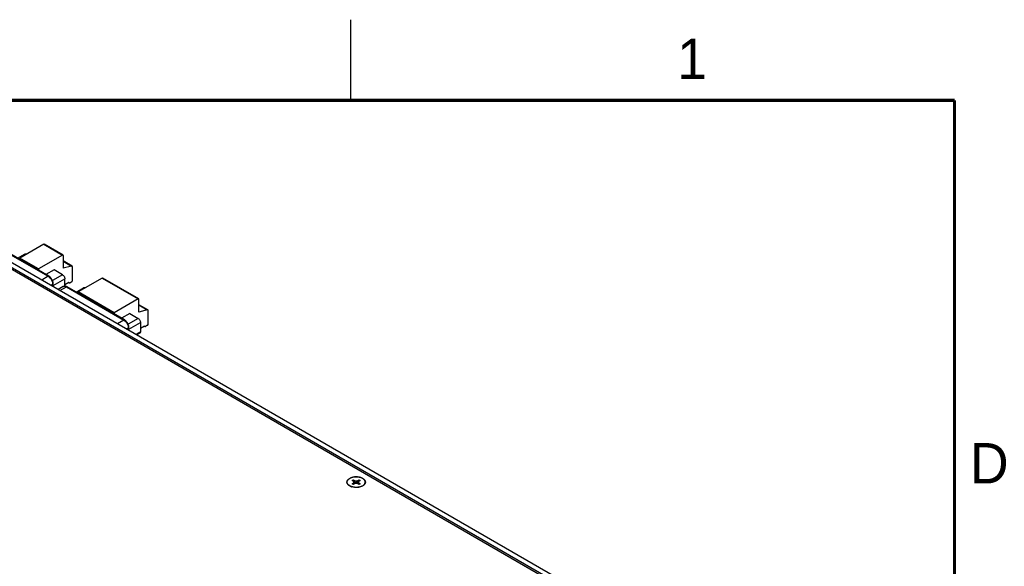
# Model space of a CAD drawing. Header units: inches. Extents: x 0 to 34, y 0 to 22.
# Tile 56 of 56: x 27.7 to 33.8, y 18.6 to 22. Entities that reach past the tile are written whole.
import ezdxf

# ---------------------------------------------------------------- set-up
doc = ezdxf.new("R2010")
doc.units = ezdxf.units.IN
doc.header["$LTSCALE"] = 1.87
doc.header["$MEASUREMENT"] = 0
doc.layers.get('0').update_dxf_attribs({"linetype": 'CONTINUOUS'})
doc.styles.add('TEXTSTYLE_2', font='txt')

msp = doc.modelspace()

# ---------------------------------------------------------------- linework, layer by layer
at = {"color": 2, "linetype": 'CONTINUOUS'}
msp.add_line((29.75, 22), (29.75, 21.5), dxfattribs=at)
at = {"color": 7, "linetype": 'CONTINUOUS'}
for p, q in [((32.7802, 17.4976), (26.9353, 20.8724)), ((32.8068, 17.5129), (26.9618, 20.8877)), ((29.7611, 19.1412), (29.7674, 19.1449)), ((29.7674, 19.1376), (29.7611, 19.1412)), ((29.7674, 19.1449), (29.7738, 19.1412)), ((29.7704, 19.1311), (29.7674, 19.1376)), ((29.7738, 19.1412), (29.7849, 19.1395)), ((29.7849, 19.1395), (29.7961, 19.1412)), ((29.7849, 19.1395), (29.7849, 19.1227)), ((29.7961, 19.1412), (29.8024, 19.1449)), ((29.8024, 19.1376), (29.7994, 19.1311)), ((29.8024, 19.1449), (29.8088, 19.1412)), ((29.8088, 19.1412), (29.8024, 19.1376)), ((29.7451, 19.1077), (29.7401, 19.1115)), ((29.7611, 19.121), (29.7674, 19.1247)), ((29.7674, 19.1174), (29.7611, 19.121)), ((29.7674, 19.1247), (29.7704, 19.1311)), ((29.7738, 19.121), (29.7674, 19.1174)), ((29.7849, 19.1227), (29.7738, 19.121)), ((29.7961, 19.121), (29.7849, 19.1227)), ((29.8024, 19.1174), (29.7961, 19.121)), ((29.7994, 19.1311), (29.8024, 19.1247)), ((29.8024, 19.1247), (29.8088, 19.121)), ((29.8088, 19.121), (29.8024, 19.1174)), ((29.8247, 19.1082), (29.8298, 19.1115)), ((29.8253, 19.1081), (29.8298, 19.1115))]:
    msp.add_line(p, q, dxfattribs=at)
at = {"color": 3, "linetype": 'CONTINUOUS'}
for p, q in [((32.77, 17.4917), (26.9455, 20.8547)), ((29.8303, 19.1107), (29.8256, 19.1077))]:
    msp.add_line(p, q, dxfattribs=at)
at = {"color": 6, "linetype": 'CONTINUOUS'}
for p, q in [((27.8448, 20.6074), (27.6958, 20.5214)), ((27.8448, 20.6074), (27.9618, 20.5398)), ((27.9648, 20.5401), (27.8477, 20.6077)), ((27.622, 20.5527), (27.8727, 20.408)), ((27.8777, 20.4085), (27.627, 20.5532)), ((27.6832, 20.5207), (27.7291, 20.5473)), ((27.6958, 20.5214), (27.6958, 20.5135)), ((27.8129, 20.4538), (27.6958, 20.5214)), ((27.9618, 20.5398), (27.8129, 20.4538)), ((27.966, 20.5374), (27.966, 20.4578)), ((28.021, 20.4715), (27.966, 20.5032)), ((27.966, 20.5017), (28.0179, 20.4717)), ((27.8129, 20.4538), (27.8129, 20.4459)), ((27.9089, 20.4482), (27.8589, 20.4193)), ((27.9618, 20.4176), (27.9089, 20.4482)), ((28.0179, 20.4717), (27.966, 20.4578)), ((28.0231, 20.3807), (28.0231, 20.4669)), ((27.8727, 20.408), (27.8327, 20.3849)), ((27.8884, 20.3527), (27.9006, 20.3598)), ((27.9618, 20.4176), (27.8996, 20.3817)), ((27.9006, 20.3598), (27.9006, 20.3457)), ((27.9035, 20.3518), (27.9757, 20.3935)), ((27.9035, 20.344), (27.9035, 20.3638)), ((27.9757, 20.3471), (27.9757, 20.3935)), ((27.9757, 20.3582), (28.0008, 20.3726)), ((28.0028, 20.3681), (27.9979, 20.371)), ((28.0078, 20.3686), (28.0203, 20.3758)), ((28.2086, 20.3973), (28.0597, 20.3113)), ((28.2086, 20.3973), (28.4317, 20.2685)), ((28.4347, 20.2687), (28.2116, 20.3976)), ((27.9662, 20.3446), (27.9344, 20.3262)), ((27.9459, 20.3195), (27.9859, 20.3426)), ((27.9859, 20.3426), (28.3427, 20.1366)), ((27.9908, 20.3431), (27.9869, 20.3451)), ((28.3476, 20.1371), (27.9908, 20.3431)), ((28.047, 20.3107), (28.093, 20.3372)), ((28.0528, 20.3073), (28.0597, 20.3113)), ((28.0597, 20.3113), (28.0597, 20.3034)), ((28.2828, 20.1825), (28.0597, 20.3113)), ((28.4317, 20.2685), (28.2828, 20.1825)), ((28.4359, 20.1865), (28.4359, 20.266)), ((28.2828, 20.1825), (28.2828, 20.1745)), ((28.3788, 20.1768), (28.3288, 20.148)), ((28.3788, 20.1768), (28.4317, 20.1463)), ((28.4909, 20.2001), (28.4359, 20.2319)), ((28.4359, 20.2304), (28.4878, 20.2004)), ((28.4878, 20.2004), (28.4359, 20.1865)), ((28.493, 20.1093), (28.493, 20.1956)), ((28.3427, 20.1366), (28.3026, 20.1135)), ((28.3511, 20.1348), (28.3476, 20.1371)), ((28.4317, 20.1463), (28.3695, 20.1104)), ((28.3734, 20.0805), (28.4457, 20.1222)), ((28.4457, 20.1222), (28.4457, 20.0643)), ((28.3583, 20.0814), (28.3705, 20.0884)), ((28.3705, 20.0884), (28.3705, 20.0744)), ((28.3734, 20.0727), (28.3734, 20.0924)), ((28.4457, 20.0643), (28.4168, 20.0477)), ((28.4416, 20.0553), (28.4225, 20.0443)), ((28.4457, 20.0868), (28.4707, 20.1013)), ((28.4728, 20.0968), (28.4678, 20.0996)), ((28.4902, 20.1045), (28.4777, 20.0973))]:
    msp.add_line(p, q, dxfattribs=at)
at = {"color": 7, "linetype": 'CONTINUOUS', "const_width": 0.02}
for points in [[(33.5, 21.5), (0.5, 21.5)], [(33.5, 0.5), (33.5, 21.5)]]:
    msp.add_lwpolyline(points, dxfattribs=at)
at = {"color": 7, "linetype": 'CONTINUOUS'}
for centre, radius, start, end in [((30.0695, 19.2354), 0.3153, 196.68211, 201.22054), ((30.1322, 19.2141), 0.3658, 191.48862, 194.62304), ((29.4376, 19.2141), 0.3658, 345.37696, 348.51138), ((29.5004, 19.2354), 0.3153, 338.77946, 343.31789), ((29.8544, 19.1645), 0.0957, 204.56367, 208.3967), ((29.9234, 19.1808), 0.1608, 197.98097, 201.77431), ((29.6465, 19.1808), 0.1608, 338.22569, 342.01903), ((29.7154, 19.1645), 0.0957, 331.6033, 335.43633)]:
    msp.add_arc(centre, radius, start, end, dxfattribs=at)
at = {"color": 3, "linetype": 'CONTINUOUS'}
for centre, radius, start, end in [((29.765, 19.1451), 0.0428, 230.52574, 233.49964), ((29.7793, 19.1717), 0.0731, 248.04365, 251.94915)]:
    msp.add_arc(centre, radius, start, end, dxfattribs=at)
at = {"color": 6, "linetype": 'CONTINUOUS'}
for points, knots in [([(27.8448, 20.6074), (27.8452, 20.6077), (27.8462, 20.6081), (27.8473, 20.6079), (27.8477, 20.6077)], [0, 0, 0, 0, 0.550829, 1, 1, 1, 1]), ([(27.7291, 20.5473), (27.7298, 20.5476), (27.7313, 20.5482), (27.7337, 20.5483), (27.7364, 20.5476), (27.7381, 20.5468), (27.739, 20.5463)], [0, 0, 0, 0, 0.217779, 0.450953, 0.710221, 1, 1, 1, 1]), ([(27.9648, 20.5401), (27.9644, 20.5403), (27.9633, 20.5405), (27.9623, 20.5401), (27.9618, 20.5398)], [0, 0, 0, 0, 0.449174, 1, 1, 1, 1]), ([(27.966, 20.5374), (27.966, 20.5379), (27.9659, 20.539), (27.9652, 20.5398), (27.9648, 20.5401)], [0, 0, 0, 0, 0.550821, 1, 1, 1, 1]), ([(28.021, 20.4715), (28.0206, 20.4717), (28.0195, 20.472), (28.0184, 20.4719), (28.0179, 20.4717)], [0, 0, 0, 0, 0.472104, 1, 1, 1, 1]), ([(28.0231, 20.4669), (28.0231, 20.4679), (28.0228, 20.4696), (28.0217, 20.4711), (28.021, 20.4715)], [0, 0, 0, 0, 0.550784, 1, 1, 1, 1]), ([(27.8777, 20.4085), (27.877, 20.4088), (27.8752, 20.4091), (27.8735, 20.4084), (27.8727, 20.408)], [0, 0, 0, 0, 0.449167, 1, 1, 1, 1]), ([(27.8727, 20.408), (27.8767, 20.4057), (27.8842, 20.3994), (27.8929, 20.3875), (27.8989, 20.3739), (27.9006, 20.3643), (27.9006, 20.3598)], [0, 0, 0, 0, 0.237222, 0.500006, 0.762787, 1, 1, 1, 1]), ([(27.9035, 20.3638), (27.9035, 20.3681), (27.9019, 20.377), (27.8965, 20.3895), (27.8884, 20.4005), (27.8814, 20.4063), (27.8777, 20.4085)], [0, 0, 0, 0, 0.241906, 0.500002, 0.758098, 1, 1, 1, 1]), ([(27.9006, 20.3598), (27.9014, 20.3602), (27.9028, 20.3613), (27.9035, 20.363), (27.9035, 20.3638)], [0, 0, 0, 0, 0.550818, 1, 1, 1, 1]), ([(27.9618, 20.4176), (27.9638, 20.4165), (27.9675, 20.4133), (27.9719, 20.4074), (27.9749, 20.4006), (27.9757, 20.3958), (27.9757, 20.3935)], [0, 0, 0, 0, 0.237233, 0.500007, 0.762779, 1, 1, 1, 1]), ([(28.0008, 20.3726), (28.0008, 20.3717), (28.001, 20.3699), (28.0022, 20.3685), (28.0028, 20.3681)], [0, 0, 0, 0, 0.550771, 1, 1, 1, 1]), ([(28.0028, 20.3681), (28.0035, 20.3677), (28.0053, 20.3675), (28.0069, 20.3681), (28.0078, 20.3686)], [0, 0, 0, 0, 0.449224, 1, 1, 1, 1]), ([(28.0203, 20.3758), (28.0211, 20.3763), (28.0224, 20.3778), (28.0231, 20.3797), (28.0231, 20.3807)], [0, 0, 0, 0, 0.500009, 1, 1, 1, 1]), ([(28.2086, 20.3973), (28.2091, 20.3976), (28.2101, 20.398), (28.2112, 20.3978), (28.2116, 20.3976)], [0, 0, 0, 0, 0.550829, 1, 1, 1, 1]), ([(27.9869, 20.3451), (27.9836, 20.3465), (27.9782, 20.3477), (27.9711, 20.3468), (27.9677, 20.3455), (27.9662, 20.3446)], [0, 0, 0, 0, 0.504626, 0.752527, 1, 1, 1, 1]), ([(27.9662, 20.3446), (27.9675, 20.3453), (27.9705, 20.3464), (27.9755, 20.3465), (27.9807, 20.3453), (27.9842, 20.3436), (27.9859, 20.3426)], [0, 0, 0, 0, 0.217772, 0.450928, 0.710222, 1, 1, 1, 1]), ([(27.9859, 20.3426), (27.9867, 20.3431), (27.9883, 20.3438), (27.9902, 20.3435), (27.9908, 20.3431)], [0, 0, 0, 0, 0.550833, 1, 1, 1, 1]), ([(28.093, 20.3372), (28.0936, 20.3376), (28.0951, 20.3381), (28.0986, 20.3382), (28.1012, 20.3372), (28.1028, 20.3362)], [0, 0, 0, 0, 0.21845, 0.452293, 1, 1, 1, 1]), ([(28.4347, 20.2687), (28.4343, 20.269), (28.4332, 20.2691), (28.4322, 20.2687), (28.4317, 20.2685)], [0, 0, 0, 0, 0.449174, 1, 1, 1, 1]), ([(28.4359, 20.266), (28.4359, 20.2666), (28.4358, 20.2677), (28.4351, 20.2685), (28.4347, 20.2687)], [0, 0, 0, 0, 0.550821, 1, 1, 1, 1]), ([(28.4909, 20.2001), (28.4905, 20.2004), (28.4895, 20.2007), (28.4884, 20.2005), (28.4878, 20.2004)], [0, 0, 0, 0, 0.472104, 1, 1, 1, 1]), ([(28.493, 20.1956), (28.493, 20.1966), (28.4928, 20.1983), (28.4916, 20.1997), (28.4909, 20.2001)], [0, 0, 0, 0, 0.550784, 1, 1, 1, 1]), ([(28.3476, 20.1371), (28.3469, 20.1375), (28.3451, 20.1378), (28.3435, 20.1371), (28.3427, 20.1366)], [0, 0, 0, 0, 0.449167, 1, 1, 1, 1]), ([(28.3427, 20.1366), (28.3466, 20.1344), (28.3541, 20.1281), (28.3628, 20.1161), (28.3688, 20.1026), (28.3705, 20.093), (28.3705, 20.0884)], [0, 0, 0, 0, 0.237229, 0.500006, 0.76278, 1, 1, 1, 1]), ([(28.3734, 20.0924), (28.3734, 20.0964), (28.3721, 20.1046), (28.3674, 20.1161), (28.3605, 20.1266), (28.3544, 20.1325), (28.3511, 20.1348)], [0, 0, 0, 0, 0.239727, 0.49517, 0.753473, 1, 1, 1, 1]), ([(28.4317, 20.1463), (28.4337, 20.1452), (28.4375, 20.142), (28.4418, 20.136), (28.4448, 20.1293), (28.4457, 20.1245), (28.4457, 20.1222)], [0, 0, 0, 0, 0.23724, 0.500008, 0.762772, 1, 1, 1, 1]), ([(28.3705, 20.0884), (28.3713, 20.0889), (28.3727, 20.09), (28.3734, 20.0917), (28.3734, 20.0924)], [0, 0, 0, 0, 0.550818, 1, 1, 1, 1]), ([(28.4457, 20.0643), (28.4457, 20.0624), (28.4453, 20.0597), (28.4434, 20.0567), (28.4422, 20.0557), (28.4416, 20.0553)], [0, 0, 0, 0, 0.547703, 0.781546, 1, 1, 1, 1]), ([(28.4707, 20.1013), (28.4707, 20.1004), (28.4709, 20.0986), (28.4721, 20.0972), (28.4728, 20.0968)], [0, 0, 0, 0, 0.550821, 1, 1, 1, 1]), ([(28.4728, 20.0968), (28.4734, 20.0964), (28.4752, 20.0961), (28.4769, 20.0968), (28.4777, 20.0973)], [0, 0, 0, 0, 0.449174, 1, 1, 1, 1]), ([(28.4902, 20.1045), (28.491, 20.105), (28.4923, 20.1065), (28.493, 20.1084), (28.493, 20.1093)], [0, 0, 0, 0, 0.50001, 1, 1, 1, 1])]:
    msp.add_open_spline(points, degree=3, knots=knots, dxfattribs=at)
at = {"color": 3, "linetype": 'CONTINUOUS'}
for points, knots in [([(29.7378, 19.1121), (29.736, 19.1136), (29.7328, 19.1168), (29.7292, 19.1223), (29.7274, 19.1281), (29.7274, 19.1341), (29.7292, 19.14), (29.7328, 19.1455), (29.7379, 19.1505), (29.742, 19.1533), (29.7443, 19.1546)], [0, 0, 0, 0, 0.134836, 0.257163, 0.370541, 0.480645, 0.59399, 0.716349, 0.851461, 1, 1, 1, 1]), ([(29.7443, 19.1546), (29.7467, 19.156), (29.7521, 19.1586), (29.7639, 19.1625), (29.78, 19.1649), (29.7965, 19.1641), (29.8091, 19.1614), (29.8178, 19.1586), (29.8255, 19.1549), (29.832, 19.1505), (29.8371, 19.1455), (29.8407, 19.14), (29.8425, 19.1341), (29.8425, 19.1281), (29.8407, 19.1223), (29.8384, 19.1188), (29.837, 19.1171)], [0, 0, 0, 0, 0.065589, 0.136121, 0.28639, 0.439741, 0.51383, 0.584273, 0.649945, 0.710158, 0.764713, 0.814207, 0.86008, 0.904629, 0.95049, 1, 1, 1, 1]), ([(29.7519, 19.1039), (29.7508, 19.1044), (29.7465, 19.1063), (29.7424, 19.1087), (29.7396, 19.1107)], [0, 0, 0, 0, 0.263554, 1, 1, 1, 1]), ([(29.8128, 19.1021), (29.8084, 19.1007), (29.799, 19.0986), (29.7847, 19.0976), (29.7703, 19.0987), (29.761, 19.1008), (29.7566, 19.1022)], [0, 0, 0, 0, 0.244973, 0.500387, 0.75571, 1, 1, 1, 1]), ([(29.8256, 19.1077), (29.8246, 19.1071), (29.8205, 19.1049), (29.8162, 19.1032), (29.8128, 19.1021)], [0, 0, 0, 0, 0.238183, 1, 1, 1, 1]), ([(29.837, 19.1171), (29.8366, 19.1165), (29.8345, 19.1142), (29.8322, 19.1121), (29.8303, 19.1107)], [0, 0, 0, 0, 0.238312, 1, 1, 1, 1])]:
    msp.add_open_spline(points, degree=3, knots=knots, dxfattribs=at)
at = {"color": 7, "linetype": 'CONTINUOUS'}
for points, knots in [([(29.7401, 19.1115), (29.7391, 19.1123), (29.7372, 19.1138), (29.7348, 19.1164), (29.7327, 19.119), (29.731, 19.1218), (29.7297, 19.1246), (29.7291, 19.127), (29.7288, 19.129), (29.7287, 19.1304), (29.7287, 19.1319), (29.7288, 19.1334), (29.729, 19.1348), (29.7295, 19.1367), (29.7303, 19.1392), (29.7318, 19.142), (29.7334, 19.1442), (29.7348, 19.1459), (29.7364, 19.1476), (29.7387, 19.1497), (29.7418, 19.152), (29.744, 19.1534), (29.7452, 19.1541)], [0, 0, 0, 0, 0.070261, 0.136996, 0.200401, 0.260818, 0.318748, 0.374839, 0.402455, 0.429909, 0.457312, 0.484772, 0.512399, 0.540298, 0.59727, 0.656441, 0.718383, 0.750542, 0.783537, 0.852113, 0.924278, 1, 1, 1, 1]), ([(29.8298, 19.1115), (29.8308, 19.1123), (29.8327, 19.1139), (29.8353, 19.1166), (29.8375, 19.1194), (29.8391, 19.1223), (29.8402, 19.1248), (29.8407, 19.1268), (29.841, 19.1284), (29.8412, 19.1299), (29.8412, 19.1314), (29.8411, 19.1329), (29.8408, 19.135), (29.8402, 19.1375), (29.8389, 19.1405), (29.8371, 19.1434), (29.8349, 19.1462), (29.8322, 19.1488), (29.8291, 19.1513), (29.8257, 19.1536), (29.8219, 19.1557), (29.8177, 19.1576), (29.8133, 19.1592), (29.8086, 19.1606), (29.8037, 19.1618), (29.7987, 19.1627), (29.7935, 19.1633), (29.7883, 19.1636), (29.783, 19.1636), (29.7778, 19.1634), (29.7726, 19.1629), (29.7675, 19.1621), (29.7625, 19.161), (29.7578, 19.1596), (29.7533, 19.1581), (29.7491, 19.1562), (29.7464, 19.1548), (29.7452, 19.1541)], [0, 0, 0, 0, 0.028756, 0.056001, 0.081829, 0.1064, 0.129953, 0.141448, 0.152808, 0.16408, 0.175312, 0.186553, 0.197852, 0.220798, 0.24452, 0.26931, 0.295393, 0.322916, 0.35196, 0.382544, 0.414635, 0.448152, 0.48298, 0.518971, 0.555952, 0.593732, 0.6321, 0.670839, 0.709723, 0.748524, 0.787015, 0.824974, 0.862192, 0.898469, 0.933627, 0.967516, 1, 1, 1, 1]), ([(29.8247, 19.1082), (29.8233, 19.1073), (29.8202, 19.1058), (29.8153, 19.1037), (29.8101, 19.102), (29.8046, 19.1006), (29.7989, 19.0996), (29.793, 19.0989), (29.7871, 19.0986), (29.7811, 19.0987), (29.7751, 19.0991), (29.7693, 19.0999), (29.7637, 19.101), (29.7582, 19.1025), (29.7531, 19.1043), (29.7484, 19.1064), (29.744, 19.1088), (29.7413, 19.1106), (29.7401, 19.1115)], [0, 0, 0, 0, 0.056666, 0.116071, 0.17791, 0.241822, 0.307381, 0.374125, 0.441561, 0.509181, 0.576472, 0.64293, 0.708069, 0.771435, 0.832621, 0.891276, 0.947129, 1, 1, 1, 1])]:
    msp.add_open_spline(points, degree=3, knots=knots, dxfattribs=at)
for points in [[(29.774, 19.1211), (29.774, 19.1211), (29.774, 19.1211), (29.7741, 19.1211)], [(29.7958, 19.1211), (29.7958, 19.1211), (29.7958, 19.1211), (29.7958, 19.1211)]]:
    msp.add_open_spline(points, degree=3, dxfattribs=at)

# ---------------------------------------------------------------- texts
at = {"color": 2, "linetype": 'CONTINUOUS', "char_height": 0.25, "width": 0.25, "attachment_point": 1, "line_spacing_factor": 0.9, "style": 'TEXTSTYLE_2'}
for s, insert in [('1', (31.7781, 21.8826)), ('D', (33.5947, 19.3736))]:
    msp.add_mtext(s, dxfattribs=dict(at, insert=insert))

doc.saveas('drawing.dxf')
